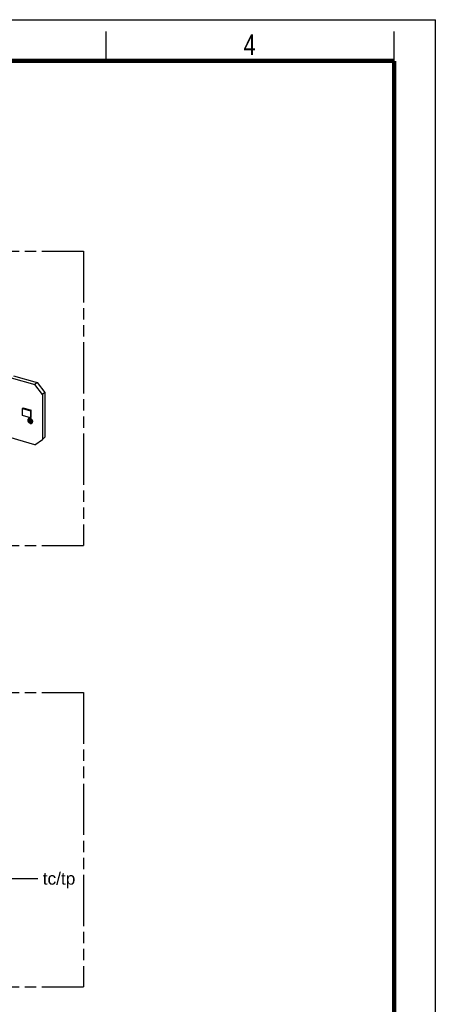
# Model space of a CAD drawing. Header units: millimetres. Extents: x 0 to 210, y 0 to 297.
# Tile 14 of 14: x 139 to 210, y 130 to 297. Entities that reach past the tile are written whole.
import ezdxf

# ---------------------------------------------------------------- set-up
doc = ezdxf.new("R2010")
doc.units = ezdxf.units.MM
doc.header["$LTSCALE"] = 19.36
doc.linetypes.add('PHANTOM', pattern=[0.8, 0.45, -0.05, 0.1, -0.05, 0.1, -0.05])
doc.layers.get('0').update_dxf_attribs({"linetype": 'CONTINUOUS'})
doc.layers.add('DEFAULT_3', color=7, linetype='PHANTOM')
doc.layers.add('Z_NOTICE', color=7, linetype='CONTINUOUS')
doc.styles.get("Standard").update_dxf_attribs({"font": 'txt', "width": 0.7})
doc.styles.add('TEXTSTYLE_2', font='txt', dxfattribs={"width": 0.75})
doc.styles.add('TEXTSTYLE_3', font='helveticaneueltw1g-ltcn.otf')
doc.dimstyles.get("Standard").update_dxf_attribs({"dimtxt": 3.5, "dimasz": 3.5, "dimexe": 1.5, "dimexo": 0, "dimtad": 1, "dimdec": 3, "dimdsep": 46, "dimtxsty": 'Standard', "dimblk": '_FILLED', "dimblk1": '_FILLED', "dimblk2": '_FILLED', "dimcen": 0.09, "dimclrt": 5, "dimadec": 3, "dimazin": 2, "dimtol": 1, "dimtp": 0.001, "dimtm": 0.001, "dimtfac": 1, "dimtdec": 3, "dimtofl": 0, "dimtmove": 0, "dimatfit": 3, "dimldrblk": '_FILLED', "dimfxl": 0, "dimtolj": 1, "dimarcsym": 0})

# ---------------------------------------------------------------- blocks, each defined once
blk = doc.blocks.new('_FILLED')
at = {"color": 0, "linetype": 'ByBlock'}
blk.add_solid([(0, 0), (-1, 0.125), (-1, -0.125)], dxfattribs=at)

msp = doc.modelspace()

# ---------------------------------------------------------------- linework, layer by layer
at = {"color": 2, "linetype": 'Continuous'}
for p, q in [((0, 297), (210, 297)), ((210, 0), (210, 297)), ((154, 290), (154, 295)), ((203, 290), (203, 295))]:
    msp.add_line(p, q, dxfattribs=at)
at = {"color": 7, "linetype": 'Continuous'}
for p, q in [((141.86047, 224.77247), (84.26978, 241.39747)), ((137.81181, 236.16032), (141.86047, 234.99157)), ((138.22431, 236.51755), (142.27297, 235.3488)), ((142.27297, 235.3488), (141.86047, 234.99157)), ((143.15951, 233.31753), (141.86047, 234.99157)), ((142.27297, 235.3488), (143.57201, 233.67476)), ((143.57201, 233.67476), (143.15951, 233.31753)), ((143.15951, 233.31753), (143.15951, 225.6965)), ((143.57201, 233.67476), (143.57201, 226.05374)), ((139.73812, 230.95022), (139.86862, 231.06323)), ((139.73812, 230.95022), (141.12376, 230.55022)), ((139.73812, 229.73778), (139.73812, 230.95022)), ((139.86862, 231.06323), (141.25426, 230.66323)), ((141.12376, 229.33778), (139.73812, 229.73778)), ((140.76466, 229.18319), (140.76966, 229.18752)), ((141.12376, 230.55022), (141.25426, 230.66323)), ((141.12376, 230.55022), (141.12376, 229.33778)), ((141.25426, 229.4508), (141.12376, 229.33778)), ((141.25426, 229.4508), (141.25426, 230.66323)), ((140.96105, 228.95641), (140.96605, 228.96074)), ((141.19018, 228.69184), (141.19518, 228.69617)), ((141.38658, 228.46506), (141.39158, 228.46939)), ((143.57201, 226.05374), (143.15951, 225.6965)), ((141.86047, 224.77247), (143.15951, 225.6965))]:
    msp.add_line(p, q, dxfattribs=at)
at = {"color": 7, "linetype": 'Continuous', "const_width": 0.7}
for points in [[(7, 290), (203, 290)], [(203, 7), (203, 290)]]:
    msp.add_lwpolyline(points, dxfattribs=at)
at = {"color": 7, "linetype": 'Continuous'}
for centre, radius, start, end in [((140.9431, 228.97771), 0.27214, 130.9704668, 144.9449525), ((140.9837, 228.93015), 0.18467, 120.1307017, 130.8720658), ((141.1253, 228.76684), 0.09916, 304.8356895, 310.8619471), ((141.16816, 228.71727), 0.18363, 310.8945874, 312.944465)]:
    msp.add_arc(centre, radius, start, end, dxfattribs=at)
for points, knots in [([(141.48698, 228.70537), (141.48698, 228.7941), (141.42826, 228.97777), (141.26648, 229.14991), (141.10278, 229.23304), (140.97767, 229.25847), (140.85948, 229.24426), (140.79204, 229.2069), (140.76466, 229.18319)], [0, 0, 0, 0, 0.256937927, 0.530801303, 0.66202427, 0.783619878, 0.895119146, 1, 1, 1, 1]), ([(140.78994, 229.20344), (140.81886, 229.22398), (140.88799, 229.2545), (141.00457, 229.26073), (141.12602, 229.23013), (141.28295, 229.14391), (141.43669, 228.97398), (141.49198, 228.7957), (141.49198, 228.70971)], [0, 0, 0, 0, 0.105270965, 0.217954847, 0.340574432, 0.47213993, 0.744814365, 1, 1, 1, 1]), ([(140.72032, 229.13401), (140.70169, 229.10747), (140.67277, 229.04527), (140.66426, 228.97762), (140.66426, 228.94287)], [0, 0, 0, 0, 0.482788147, 1, 1, 1, 1]), ([(140.66426, 228.94287), (140.66426, 228.85415), (140.72298, 228.67048), (140.88476, 228.49834), (141.04846, 228.41521), (141.17356, 228.38978), (141.29175, 228.40399), (141.3592, 228.44135), (141.38657, 228.46506)], [0, 0, 0, 0, 0.256937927, 0.530801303, 0.66202427, 0.783619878, 0.895119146, 1, 1, 1, 1]), ([(140.79416, 228.90537), (140.79416, 228.937), (140.80442, 228.99878), (140.8408, 229.05069), (140.86286, 229.06979)], [0, 0, 0, 0, 0.520071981, 1, 1, 1, 1]), ([(141.28837, 228.57845), (141.26964, 228.56223), (141.2235, 228.53667), (141.14264, 228.52695), (141.05704, 228.54434), (140.94503, 228.60121), (140.83434, 228.719), (140.79416, 228.84466), (140.79416, 228.90537)], [0, 0, 0, 0, 0.104873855, 0.216370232, 0.337964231, 0.46918563, 0.74305203, 1, 1, 1, 1]), ([(140.79916, 228.90971), (140.79916, 228.84969), (140.83845, 228.7254), (140.94709, 228.60816), (141.05738, 228.55046), (141.14206, 228.53171), (141.22256, 228.53935), (141.26919, 228.56316), (141.28834, 228.57858)], [0, 0, 0, 0, 0.256290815, 0.529722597, 0.661089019, 0.783075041, 0.895007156, 1, 1, 1, 1]), ([(140.89101, 229.08987), (140.91162, 229.10184), (140.9596, 229.11838), (141.03803, 229.11776), (141.11859, 229.09372), (141.22147, 229.033), (141.32144, 228.91834), (141.35708, 228.79992), (141.35708, 228.74287)], [0, 0, 0, 0, 0.10592038, 0.219801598, 0.34334218, 0.475145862, 0.746540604, 1, 1, 1, 1]), ([(140.92406, 228.86787), (140.92406, 228.83629), (140.94437, 228.77069), (141.01075, 228.69726), (141.09774, 228.65837), (141.16012, 228.67025), (141.18195, 228.68544)], [0, 0, 0, 0, 0.256442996, 0.530480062, 0.784085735, 1, 1, 1, 1]), ([(140.96106, 228.95641), (140.95649, 228.95245), (140.93918, 228.9345), (140.9292, 228.91016), (140.92604, 228.89164)], [0, 0, 0, 0, 0.243433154, 1, 1, 1, 1]), ([(141.22717, 228.78037), (141.22717, 228.81307), (141.20536, 228.8808), (141.13585, 228.95533), (141.05613, 228.98613), (140.99599, 228.97891), (140.97115, 228.96514), (140.96106, 228.95641)], [0, 0, 0, 0, 0.257563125, 0.532056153, 0.783115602, 0.894873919, 1, 1, 1, 1]), ([(140.99149, 228.97676), (141.01513, 228.98713), (141.07507, 228.98941), (141.15469, 228.94722), (141.21439, 228.87564), (141.23217, 228.81421), (141.23217, 228.78471)], [0, 0, 0, 0, 0.220790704, 0.476766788, 0.747594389, 1, 1, 1, 1]), ([(141.19018, 228.69184), (141.20206, 228.70213), (141.22165, 228.73008), (141.22717, 228.76334), (141.22717, 228.78037)], [0, 0, 0, 0, 0.479932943, 1, 1, 1, 1]), ([(141.35708, 228.74287), (141.35708, 228.71237), (141.34753, 228.65286), (141.31389, 228.60204), (141.29326, 228.58284)], [0, 0, 0, 0, 0.519844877, 1, 1, 1, 1]), ([(141.38657, 228.46506), (141.41882, 228.493), (141.47198, 228.56886), (141.48698, 228.65915), (141.48698, 228.70537)], [0, 0, 0, 0, 0.479955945, 1, 1, 1, 1])]:
    msp.add_open_spline(points, degree=3, knots=knots, dxfattribs=at)
msp.add_open_spline([(140.92604, 228.89164), (140.9247, 228.8838), (140.92406, 228.87582), (140.92406, 228.86787)], degree=3, dxfattribs=at)
at = {"layer": 'DEFAULT_3', "color": 91, "linetype": 'PHANTOM', "true_color": 0x80ff80}
for p, q in [((50.12864, 257.68), (150.12864, 257.68)), ((150.12864, 257.68), (150.12864, 207.68)), ((50.12864, 207.68), (150.12864, 207.68)), ((50.12864, 182.68), (150.12864, 182.68)), ((150.12864, 182.68), (150.12864, 132.68)), ((50.12864, 132.68), (150.12864, 132.68))]:
    msp.add_line(p, q, dxfattribs=at)

# ---------------------------------------------------------------- texts
at = {"color": 5, "linetype": 'Continuous', "style": 'TEXTSTYLE_2', "width": 0.785714}
msp.add_text('4', height=3.5, dxfattribs=at).set_placement((177.38314, 290.99105))
at = {"layer": 'Z_NOTICE', "color": 5, "linetype": 'Continuous', "style": 'TEXTSTYLE_3'}
msp.add_text(' tc/tp', height=2.1, dxfattribs=at).set_placement((142.38967, 150.03778))

# ---------------------------------------------------------------- leaders
at = {"layer": 'Z_NOTICE', "color": 2, "linetype": 'Continuous'}
msp.add_leader([(132.82712, 147.14475), (137.38967, 151.08778), (142.38967, 151.08778)], dimstyle='Standard', override={"dimtad": 0}, dxfattribs=at)

doc.saveas('drawing.dxf')
